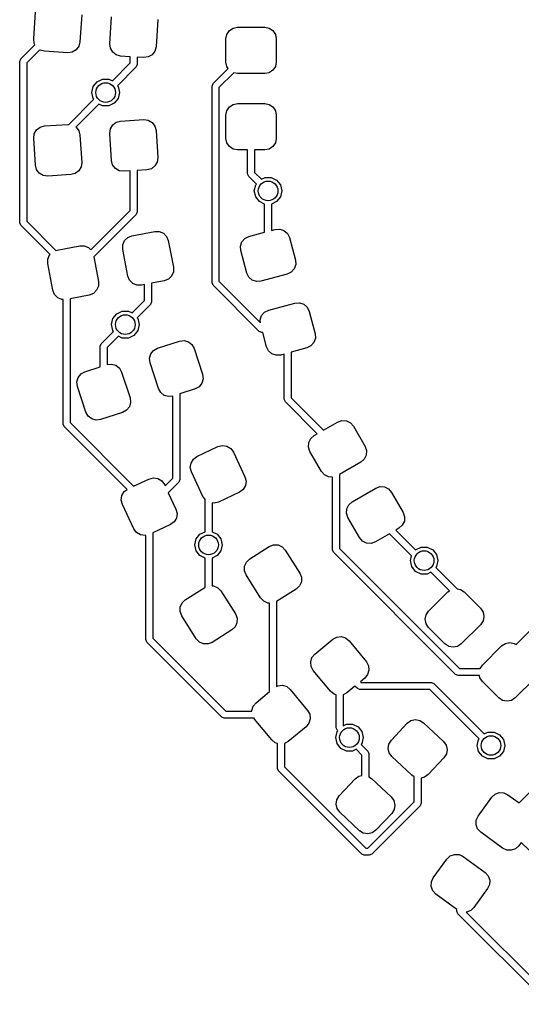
# Model space of a CAD drawing. Extents: x -0.51 to 0.51, y -0.51 to 0.51.
# Tile 1 of 7: x -0.51 to -0.26, y -0.46 to 0.03. Entities that reach past the tile are written whole.
import ezdxf

# ---------------------------------------------------------------- set-up
doc = ezdxf.new("R2010")
doc.units = 0
doc.header["$MEASUREMENT"] = 0
doc.layers.add('BLACK', color=7, linetype='CONTINUOUS')

msp = doc.modelspace()

# ---------------------------------------------------------------- linework, layer by layer
at = {"layer": 'BLACK', "linetype": 'CONTINUOUS'}
for p, q in [((-0.50258, 0.02482), (-0.50173, 0.03837)), ((-0.47855, 0.03691), (-0.4794, 0.02336)), ((-0.46447, 0.02242), (-0.46362, 0.03597)), ((-0.44043, 0.03451), (-0.44129, 0.02096)), ((-0.4046, 0.02901), (-0.40271, 0.03027)), ((-0.40271, 0.03027), (-0.40049, 0.03071)), ((-0.40049, 0.03071), (-0.38691, 0.03071)), ((-0.38691, 0.03071), (-0.38469, 0.03027)), ((-0.38469, 0.03027), (-0.3828, 0.02901)), ((-0.50228, 0.02257), (-0.50258, 0.02482)), ((-0.4063, 0.0249), (-0.40586, 0.02712)), ((-0.4063, 0.01329), (-0.4063, 0.0249)), ((-0.40586, 0.02712), (-0.4046, 0.02901)), ((-0.3828, 0.02901), (-0.38154, 0.02712)), ((-0.38154, 0.02712), (-0.3811, 0.0249)), ((-0.3811, 0.0249), (-0.3811, 0.01329)), ((-0.50907, 0.01483), (-0.50193, 0.02197)), ((-0.50193, 0.02197), (-0.50228, 0.02257)), ((-0.47998, 0.02117), (-0.48136, 0.01937)), ((-0.4794, 0.02336), (-0.47998, 0.02117)), ((-0.46417, 0.02017), (-0.46447, 0.02242)), ((-0.46303, 0.01821), (-0.46417, 0.02017)), ((-0.44129, 0.02096), (-0.44187, 0.01877)), ((-0.50958, 0.0136), (-0.50907, 0.01483)), ((-0.49956, 0.0194), (-0.50608, 0.01287)), ((-0.49934, 0.01924), (-0.49956, 0.0194)), ((-0.49715, 0.01865), (-0.49934, 0.01924)), ((-0.48556, 0.01793), (-0.49715, 0.01865)), ((-0.48331, 0.01823), (-0.48556, 0.01793)), ((-0.48136, 0.01937), (-0.48331, 0.01823)), ((-0.46123, 0.01684), (-0.46303, 0.01821)), ((-0.45904, 0.01626), (-0.46123, 0.01684)), ((-0.4542, 0.01595), (-0.45904, 0.01626)), ((-0.4542, 0.01284), (-0.4542, 0.01595)), ((-0.44745, 0.01553), (-0.4507, 0.01573)), ((-0.4507, 0.01573), (-0.4507, 0.01212)), ((-0.4452, 0.01583), (-0.44745, 0.01553)), ((-0.44324, 0.01697), (-0.4452, 0.01583)), ((-0.44187, 0.01877), (-0.44324, 0.01697)), ((-0.50958, -0.0671), (-0.50958, 0.0136)), ((-0.50608, 0.01287), (-0.50608, -0.06638)), ((-0.46317, 0.00387), (-0.4542, 0.01284)), ((-0.45121, 0.01088), (-0.46066, 0.00143)), ((-0.4507, 0.01212), (-0.45121, 0.01088)), ((-0.41279, 0.00248), (-0.4052, 0.01007)), ((-0.40586, 0.01107), (-0.4063, 0.01329)), ((-0.4052, 0.01007), (-0.40586, 0.01107)), ((-0.38154, 0.01107), (-0.3828, 0.00918)), ((-0.3811, 0.01329), (-0.38154, 0.01107)), ((-0.40245, 0.00787), (-0.4098, 0.00052)), ((-0.40049, 0.00748), (-0.40245, 0.00787)), ((-0.38691, 0.00748), (-0.40049, 0.00748)), ((-0.38469, 0.00792), (-0.38691, 0.00748)), ((-0.3828, 0.00918), (-0.38469, 0.00792)), ((-0.47342, -0.00197), (-0.47274, 0.00102)), ((-0.47274, 0.00102), (-0.47083, 0.00342)), ((-0.47083, 0.00342), (-0.46807, 0.00475)), ((-0.46807, 0.00475), (-0.465, 0.00475)), ((-0.465, 0.00475), (-0.46317, 0.00387)), ((-0.46066, 0.00143), (-0.46033, 0.00102)), ((-0.46033, 0.00102), (-0.45965, -0.00197)), ((-0.4133, 0.00125), (-0.41279, 0.00248)), ((-0.4133, -0.09718), (-0.4133, 0.00125)), ((-0.4098, 0.00052), (-0.4098, -0.09645)), ((-0.47274, -0.00496), (-0.47342, -0.00197)), ((-0.45965, -0.00197), (-0.46033, -0.00496)), ((-0.48504, -0.018), (-0.47241, -0.00537)), ((-0.4699, -0.0078), (-0.48142, -0.01933)), ((-0.47241, -0.00537), (-0.47274, -0.00496)), ((-0.46807, -0.00869), (-0.4699, -0.0078)), ((-0.465, -0.00869), (-0.46807, -0.00869)), ((-0.46224, -0.00736), (-0.465, -0.00869)), ((-0.46033, -0.00496), (-0.46224, -0.00736)), ((-0.40586, -0.01107), (-0.4046, -0.00918)), ((-0.4046, -0.00918), (-0.40271, -0.00792)), ((-0.40271, -0.00792), (-0.40049, -0.00748)), ((-0.40049, -0.00748), (-0.38691, -0.00748)), ((-0.38691, -0.00748), (-0.38469, -0.00792)), ((-0.38469, -0.00792), (-0.3828, -0.00918)), ((-0.3828, -0.00918), (-0.38154, -0.01107)), ((-0.4063, -0.01329), (-0.40586, -0.01107)), ((-0.4063, -0.0249), (-0.4063, -0.01329)), ((-0.38154, -0.01107), (-0.3811, -0.01329)), ((-0.3811, -0.01329), (-0.3811, -0.0249)), ((-0.50114, -0.02061), (-0.49934, -0.01924)), ((-0.49934, -0.01924), (-0.49715, -0.01865)), ((-0.49715, -0.01865), (-0.48556, -0.01793)), ((-0.48556, -0.01793), (-0.48504, -0.018)), ((-0.48142, -0.01933), (-0.48136, -0.01937)), ((-0.48136, -0.01937), (-0.47998, -0.02117)), ((-0.46417, -0.02017), (-0.46303, -0.01821)), ((-0.46303, -0.01821), (-0.46123, -0.01684)), ((-0.46123, -0.01684), (-0.45904, -0.01626)), ((-0.45904, -0.01626), (-0.44745, -0.01553)), ((-0.44745, -0.01553), (-0.4452, -0.01583)), ((-0.4452, -0.01583), (-0.44324, -0.01697)), ((-0.44324, -0.01697), (-0.44187, -0.01877)), ((-0.44187, -0.01877), (-0.44129, -0.02096)), ((-0.50258, -0.02482), (-0.50228, -0.02257)), ((-0.50228, -0.02257), (-0.50114, -0.02061)), ((-0.47998, -0.02117), (-0.4794, -0.02336)), ((-0.4794, -0.02336), (-0.47855, -0.03691)), ((-0.46447, -0.02242), (-0.46417, -0.02017)), ((-0.46362, -0.03597), (-0.46447, -0.02242)), ((-0.44129, -0.02096), (-0.44043, -0.03451)), ((-0.50173, -0.03837), (-0.50258, -0.02482)), ((-0.40586, -0.02712), (-0.4063, -0.0249)), ((-0.4046, -0.02901), (-0.40586, -0.02712)), ((-0.40271, -0.03027), (-0.4046, -0.02901)), ((-0.3828, -0.02901), (-0.38469, -0.03027)), ((-0.38154, -0.02712), (-0.3828, -0.02901)), ((-0.3811, -0.0249), (-0.38154, -0.02712)), ((-0.40049, -0.03071), (-0.40271, -0.03027)), ((-0.39545, -0.03071), (-0.40049, -0.03071)), ((-0.39545, -0.04271), (-0.39545, -0.03071)), ((-0.38691, -0.03071), (-0.39195, -0.03071)), ((-0.39195, -0.03071), (-0.39195, -0.04198)), ((-0.38469, -0.03027), (-0.38691, -0.03071)), ((-0.50115, -0.04056), (-0.50173, -0.03837)), ((-0.47885, -0.03916), (-0.47999, -0.04112)), ((-0.47855, -0.03691), (-0.47885, -0.03916)), ((-0.46304, -0.03816), (-0.46362, -0.03597)), ((-0.46166, -0.03996), (-0.46304, -0.03816)), ((-0.44187, -0.03872), (-0.44367, -0.04009)), ((-0.44074, -0.03676), (-0.44187, -0.03872)), ((-0.44043, -0.03451), (-0.44074, -0.03676)), ((-0.49978, -0.04236), (-0.50115, -0.04056)), ((-0.49782, -0.0435), (-0.49978, -0.04236)), ((-0.49557, -0.0438), (-0.49782, -0.0435)), ((-0.48398, -0.04307), (-0.49557, -0.0438)), ((-0.48179, -0.04249), (-0.48398, -0.04307)), ((-0.47999, -0.04112), (-0.48179, -0.04249)), ((-0.4597, -0.0411), (-0.46166, -0.03996)), ((-0.45746, -0.0414), (-0.4597, -0.0411)), ((-0.4542, -0.0412), (-0.45746, -0.0414)), ((-0.4542, -0.061), (-0.4542, -0.0412)), ((-0.44587, -0.04067), (-0.4507, -0.04098)), ((-0.4507, -0.04098), (-0.4507, -0.06173)), ((-0.44367, -0.04009), (-0.44587, -0.04067)), ((-0.39494, -0.04395), (-0.39545, -0.04271)), ((-0.3911, -0.04778), (-0.39494, -0.04395)), ((-0.39195, -0.04198), (-0.38859, -0.04534)), ((-0.39212, -0.05118), (-0.39143, -0.04819)), ((-0.39143, -0.04819), (-0.3911, -0.04778)), ((-0.38859, -0.04534), (-0.38676, -0.04446)), ((-0.38676, -0.04446), (-0.3837, -0.04446)), ((-0.3837, -0.04446), (-0.38093, -0.04579)), ((-0.38093, -0.04579), (-0.37902, -0.04819)), ((-0.37902, -0.04819), (-0.37834, -0.05118)), ((-0.39143, -0.05417), (-0.39212, -0.05118)), ((-0.38952, -0.05657), (-0.39143, -0.05417)), ((-0.37902, -0.05417), (-0.38093, -0.05657)), ((-0.37834, -0.05118), (-0.37902, -0.05417)), ((-0.38698, -0.05779), (-0.38952, -0.05657)), ((-0.38698, -0.0719), (-0.38698, -0.05779)), ((-0.38093, -0.05657), (-0.38348, -0.05779)), ((-0.38348, -0.05779), (-0.38348, -0.07096)), ((-0.47395, -0.08075), (-0.4542, -0.061)), ((-0.45121, -0.06296), (-0.4725, -0.08425)), ((-0.4507, -0.06173), (-0.45121, -0.06296)), ((-0.50907, -0.06834), (-0.50958, -0.0671)), ((-0.49438, -0.08303), (-0.50907, -0.06834)), ((-0.50608, -0.06638), (-0.49143, -0.08103)), ((-0.45548, -0.07451), (-0.45338, -0.07366)), ((-0.45338, -0.07366), (-0.44197, -0.07149)), ((-0.44197, -0.07149), (-0.43971, -0.0715)), ((-0.43971, -0.0715), (-0.43762, -0.07239)), ((-0.43762, -0.07239), (-0.43603, -0.074)), ((-0.39479, -0.07399), (-0.38698, -0.0719)), ((-0.38348, -0.07096), (-0.38167, -0.07048)), ((-0.38167, -0.07048), (-0.37941, -0.07033)), ((-0.37941, -0.07033), (-0.37727, -0.07106)), ((-0.37727, -0.07106), (-0.37556, -0.07255)), ((-0.37556, -0.07255), (-0.37456, -0.07458)), ((-0.49089, -0.08082), (-0.47948, -0.07864)), ((-0.47948, -0.07864), (-0.47722, -0.07866)), ((-0.47722, -0.07866), (-0.47513, -0.07954)), ((-0.458, -0.08045), (-0.45798, -0.07819)), ((-0.45798, -0.07819), (-0.4571, -0.0761)), ((-0.4571, -0.0761), (-0.45548, -0.07451)), ((-0.43603, -0.074), (-0.43518, -0.0761)), ((-0.43518, -0.0761), (-0.43263, -0.08944)), ((-0.39905, -0.07884), (-0.39832, -0.0767)), ((-0.39832, -0.0767), (-0.39683, -0.07499)), ((-0.39683, -0.07499), (-0.39479, -0.07399)), ((-0.37456, -0.07458), (-0.37156, -0.0858)), ((-0.49549, -0.08534), (-0.49461, -0.08326)), ((-0.49461, -0.08326), (-0.49438, -0.08303)), ((-0.49143, -0.08103), (-0.49089, -0.08082)), ((-0.47513, -0.07954), (-0.47395, -0.08075)), ((-0.45545, -0.0938), (-0.458, -0.08045)), ((-0.3989, -0.0811), (-0.39905, -0.07884)), ((-0.39589, -0.09232), (-0.3989, -0.0811)), ((-0.49551, -0.08761), (-0.49549, -0.08534)), ((-0.49296, -0.10095), (-0.49551, -0.08761)), ((-0.4725, -0.08425), (-0.47015, -0.0966)), ((-0.37141, -0.08806), (-0.37214, -0.09021)), ((-0.37156, -0.0858), (-0.37141, -0.08806)), ((-0.43265, -0.09171), (-0.43354, -0.0938)), ((-0.43263, -0.08944), (-0.43265, -0.09171)), ((-0.39489, -0.09436), (-0.39589, -0.09232)), ((-0.37566, -0.09291), (-0.38878, -0.09643)), ((-0.37363, -0.09191), (-0.37566, -0.09291)), ((-0.37214, -0.09021), (-0.37363, -0.09191)), ((-0.47015, -0.0966), (-0.47017, -0.09887)), ((-0.4546, -0.0959), (-0.45545, -0.0938)), ((-0.45301, -0.09751), (-0.4546, -0.0959)), ((-0.45093, -0.09839), (-0.45301, -0.09751)), ((-0.44866, -0.09841), (-0.45093, -0.09839)), ((-0.44707, -0.09811), (-0.44866, -0.09841)), ((-0.44707, -0.10601), (-0.44707, -0.09811)), ((-0.43725, -0.09624), (-0.44357, -0.09744)), ((-0.44357, -0.09744), (-0.44357, -0.10673)), ((-0.43515, -0.09539), (-0.43725, -0.09624)), ((-0.43354, -0.0938), (-0.43515, -0.09539)), ((-0.41279, -0.09842), (-0.4133, -0.09718)), ((-0.38962, -0.12158), (-0.41279, -0.09842)), ((-0.4098, -0.09645), (-0.38907, -0.11718)), ((-0.39319, -0.09585), (-0.39489, -0.09436)), ((-0.39104, -0.09658), (-0.39319, -0.09585)), ((-0.38878, -0.09643), (-0.39104, -0.09658)), ((-0.49211, -0.10305), (-0.49296, -0.10095)), ((-0.49052, -0.10467), (-0.49211, -0.10305)), ((-0.47476, -0.10339), (-0.48439, -0.10523)), ((-0.47266, -0.10254), (-0.47476, -0.10339)), ((-0.47105, -0.10095), (-0.47266, -0.10254)), ((-0.47017, -0.09887), (-0.47105, -0.10095)), ((-0.48844, -0.10555), (-0.49052, -0.10467)), ((-0.48789, -0.10555), (-0.48844, -0.10555)), ((-0.48789, -0.1679), (-0.48789, -0.10555)), ((-0.48439, -0.10523), (-0.48439, -0.16718)), ((-0.45333, -0.11227), (-0.44707, -0.10601)), ((-0.44408, -0.10797), (-0.45082, -0.11471)), ((-0.44357, -0.10673), (-0.44408, -0.10797)), ((-0.38491, -0.11088), (-0.37179, -0.10737)), ((-0.37179, -0.10737), (-0.36953, -0.10722)), ((-0.36953, -0.10722), (-0.36738, -0.10794)), ((-0.36738, -0.10794), (-0.36568, -0.10944)), ((-0.4629, -0.11512), (-0.46099, -0.11272)), ((-0.46099, -0.11272), (-0.45823, -0.11139)), ((-0.45823, -0.11139), (-0.45516, -0.11139)), ((-0.45516, -0.11139), (-0.45333, -0.11227)), ((-0.38844, -0.11359), (-0.38694, -0.11188)), ((-0.38694, -0.11188), (-0.38491, -0.11088)), ((-0.36568, -0.10944), (-0.36468, -0.11147)), ((-0.36468, -0.11147), (-0.36167, -0.12269)), ((-0.46358, -0.11811), (-0.4629, -0.11512)), ((-0.4629, -0.1211), (-0.46358, -0.11811)), ((-0.45082, -0.11471), (-0.45049, -0.11512)), ((-0.45049, -0.11512), (-0.4498, -0.11811)), ((-0.4498, -0.11811), (-0.45049, -0.1211)), ((-0.38916, -0.11573), (-0.38844, -0.11359)), ((-0.38907, -0.11718), (-0.38916, -0.11573)), ((-0.46871, -0.12766), (-0.46257, -0.12151)), ((-0.46257, -0.12151), (-0.4629, -0.1211)), ((-0.45049, -0.1211), (-0.4524, -0.1235)), ((-0.38839, -0.12209), (-0.38962, -0.12158)), ((-0.38792, -0.12209), (-0.38839, -0.12209)), ((-0.38601, -0.12921), (-0.38792, -0.12209)), ((-0.36167, -0.12269), (-0.36152, -0.12495)), ((-0.46923, -0.1289), (-0.46871, -0.12766)), ((-0.46005, -0.12395), (-0.46573, -0.12962)), ((-0.45823, -0.12483), (-0.46005, -0.12395)), ((-0.45516, -0.12483), (-0.45823, -0.12483)), ((-0.4524, -0.1235), (-0.45516, -0.12483)), ((-0.44057, -0.1299), (-0.42953, -0.12632)), ((-0.42953, -0.12632), (-0.42728, -0.12605)), ((-0.42728, -0.12605), (-0.4251, -0.12666)), ((-0.4251, -0.12666), (-0.42332, -0.12807)), ((-0.42332, -0.12807), (-0.42221, -0.13004)), ((-0.36225, -0.1271), (-0.36375, -0.1288)), ((-0.36152, -0.12495), (-0.36225, -0.1271)), ((-0.46923, -0.13922), (-0.46923, -0.1289)), ((-0.46573, -0.12962), (-0.46573, -0.1381)), ((-0.44457, -0.13497), (-0.44395, -0.13279)), ((-0.44395, -0.13279), (-0.44255, -0.13101)), ((-0.44255, -0.13101), (-0.44057, -0.1299)), ((-0.42221, -0.13004), (-0.41801, -0.14296)), ((-0.38501, -0.13124), (-0.38601, -0.12921)), ((-0.3833, -0.13274), (-0.38501, -0.13124)), ((-0.38116, -0.13347), (-0.3833, -0.13274)), ((-0.37709, -0.13283), (-0.3789, -0.13332)), ((-0.37709, -0.15547), (-0.37709, -0.13283)), ((-0.36578, -0.1298), (-0.37359, -0.1319)), ((-0.37359, -0.1319), (-0.37359, -0.15475)), ((-0.36375, -0.1288), (-0.36578, -0.1298)), ((-0.46573, -0.1381), (-0.4636, -0.13785)), ((-0.4636, -0.13785), (-0.46142, -0.13847)), ((-0.4443, -0.13722), (-0.44457, -0.13497)), ((-0.44011, -0.15014), (-0.4443, -0.13722)), ((-0.3789, -0.13332), (-0.38116, -0.13347)), ((-0.48027, -0.14459), (-0.47887, -0.14281)), ((-0.47887, -0.14281), (-0.47689, -0.1417)), ((-0.47689, -0.1417), (-0.46923, -0.13922)), ((-0.46142, -0.13847), (-0.45964, -0.13987)), ((-0.45964, -0.13987), (-0.45853, -0.14184)), ((-0.45853, -0.14184), (-0.45433, -0.15476)), ((-0.48089, -0.14677), (-0.48027, -0.14459)), ((-0.48062, -0.14902), (-0.48089, -0.14677)), ((-0.41836, -0.14739), (-0.41976, -0.14917)), ((-0.41775, -0.14521), (-0.41836, -0.14739)), ((-0.41801, -0.14296), (-0.41775, -0.14521)), ((-0.47642, -0.16194), (-0.48062, -0.14902)), ((-0.439, -0.15212), (-0.44011, -0.15014)), ((-0.43722, -0.15352), (-0.439, -0.15212)), ((-0.42174, -0.15028), (-0.42941, -0.15277)), ((-0.41976, -0.14917), (-0.42174, -0.15028)), ((-0.45407, -0.15701), (-0.45468, -0.15919)), ((-0.45433, -0.15476), (-0.45407, -0.15701)), ((-0.43504, -0.15413), (-0.43722, -0.15352)), ((-0.43291, -0.15388), (-0.43504, -0.15413)), ((-0.43291, -0.19496), (-0.43291, -0.15388)), ((-0.42941, -0.15277), (-0.42941, -0.19569)), ((-0.37658, -0.15671), (-0.37709, -0.15547)), ((-0.36057, -0.17272), (-0.37658, -0.15671)), ((-0.37359, -0.15475), (-0.35744, -0.17091)), ((-0.47532, -0.16392), (-0.47642, -0.16194)), ((-0.45806, -0.16208), (-0.46911, -0.16567)), ((-0.45609, -0.16097), (-0.45806, -0.16208)), ((-0.45468, -0.15919), (-0.45609, -0.16097)), ((-0.48439, -0.16718), (-0.45254, -0.19903)), ((-0.47354, -0.16532), (-0.47532, -0.16392)), ((-0.47136, -0.16593), (-0.47354, -0.16532)), ((-0.46911, -0.16567), (-0.47136, -0.16593)), ((-0.35744, -0.17091), (-0.35043, -0.16686)), ((-0.35043, -0.16686), (-0.34828, -0.16613)), ((-0.34828, -0.16613), (-0.34602, -0.16628)), ((-0.34602, -0.16628), (-0.34399, -0.16728)), ((-0.34399, -0.16728), (-0.34249, -0.16899)), ((-0.48738, -0.16914), (-0.48789, -0.1679)), ((-0.45582, -0.20069), (-0.48738, -0.16914)), ((-0.34249, -0.16899), (-0.33669, -0.17904)), ((-0.36505, -0.17944), (-0.3649, -0.17718)), ((-0.3649, -0.17718), (-0.36389, -0.17515)), ((-0.36389, -0.17515), (-0.36219, -0.17365)), ((-0.36219, -0.17365), (-0.36057, -0.17272)), ((-0.42082, -0.1841), (-0.41031, -0.17915)), ((-0.41031, -0.17915), (-0.40811, -0.17861)), ((-0.40811, -0.17861), (-0.40587, -0.17894)), ((-0.40587, -0.17894), (-0.40393, -0.18011)), ((-0.40393, -0.18011), (-0.40258, -0.18194)), ((-0.40258, -0.18194), (-0.3968, -0.19423)), ((-0.36432, -0.18158), (-0.36505, -0.17944)), ((-0.35851, -0.19164), (-0.36432, -0.18158)), ((-0.33669, -0.17904), (-0.33596, -0.18119)), ((-0.33596, -0.18119), (-0.33611, -0.18345)), ((-0.42381, -0.18739), (-0.42264, -0.18544)), ((-0.42264, -0.18544), (-0.42082, -0.1841)), ((-0.33881, -0.18698), (-0.34945, -0.19312)), ((-0.33711, -0.18548), (-0.33881, -0.18698)), ((-0.33611, -0.18345), (-0.33711, -0.18548)), ((-0.42415, -0.18963), (-0.42381, -0.18739)), ((-0.4236, -0.19183), (-0.42415, -0.18963)), ((-0.41782, -0.20412), (-0.4236, -0.19183)), ((-0.35702, -0.19335), (-0.35851, -0.19164)), ((-0.45254, -0.19903), (-0.44486, -0.19541)), ((-0.44486, -0.19541), (-0.44266, -0.19487)), ((-0.44266, -0.19487), (-0.44043, -0.1952)), ((-0.44043, -0.1952), (-0.43848, -0.19637)), ((-0.43848, -0.19637), (-0.43714, -0.1982)), ((-0.43682, -0.19887), (-0.43291, -0.19496)), ((-0.42992, -0.19693), (-0.43523, -0.20224)), ((-0.42941, -0.19569), (-0.42992, -0.19693)), ((-0.3968, -0.19423), (-0.39625, -0.19642)), ((-0.39625, -0.19642), (-0.39659, -0.19867)), ((-0.35498, -0.19435), (-0.35702, -0.19335)), ((-0.35295, -0.19448), (-0.35498, -0.19435)), ((-0.35295, -0.23082), (-0.35295, -0.19448)), ((-0.34945, -0.19312), (-0.34945, -0.23009)), ((-0.45836, -0.20365), (-0.4572, -0.2017)), ((-0.4572, -0.2017), (-0.45582, -0.20069)), ((-0.43714, -0.1982), (-0.43682, -0.19887)), ((-0.39958, -0.20195), (-0.41009, -0.2069)), ((-0.39776, -0.20061), (-0.39958, -0.20195)), ((-0.39659, -0.19867), (-0.39776, -0.20061)), ((-0.3431, -0.20672), (-0.33133, -0.19993)), ((-0.33133, -0.19993), (-0.32919, -0.1992)), ((-0.32919, -0.1992), (-0.32693, -0.19935)), ((-0.32693, -0.19935), (-0.32489, -0.20036)), ((-0.32489, -0.20036), (-0.3234, -0.20206)), ((-0.4587, -0.20589), (-0.45836, -0.20365)), ((-0.45815, -0.20809), (-0.4587, -0.20589)), ((-0.43523, -0.20224), (-0.43135, -0.21049)), ((-0.41677, -0.20554), (-0.41782, -0.20412)), ((-0.41677, -0.22173), (-0.41677, -0.20554)), ((-0.41009, -0.2069), (-0.41229, -0.20744)), ((-0.3448, -0.20822), (-0.3431, -0.20672)), ((-0.3234, -0.20206), (-0.31759, -0.21212)), ((-0.45237, -0.22038), (-0.45815, -0.20809)), ((-0.43135, -0.21049), (-0.43081, -0.21268)), ((-0.41229, -0.20744), (-0.41327, -0.2073)), ((-0.41327, -0.2073), (-0.41327, -0.22173)), ((-0.34595, -0.21251), (-0.3458, -0.21025)), ((-0.3458, -0.21025), (-0.3448, -0.20822)), ((-0.43115, -0.21493), (-0.43231, -0.21687)), ((-0.43081, -0.21268), (-0.43115, -0.21493)), ((-0.34522, -0.21466), (-0.34595, -0.21251)), ((-0.33942, -0.22471), (-0.34522, -0.21466)), ((-0.31701, -0.21652), (-0.31802, -0.21855)), ((-0.31759, -0.21212), (-0.31687, -0.21426)), ((-0.31687, -0.21426), (-0.31701, -0.21652)), ((-0.45103, -0.2222), (-0.45237, -0.22038)), ((-0.43414, -0.21821), (-0.443, -0.22239)), ((-0.43231, -0.21687), (-0.43414, -0.21821)), ((-0.31972, -0.22005), (-0.32134, -0.22098)), ((-0.32134, -0.22098), (-0.31143, -0.23089)), ((-0.31802, -0.21855), (-0.31972, -0.22005)), ((-0.44908, -0.22337), (-0.45103, -0.2222)), ((-0.44684, -0.2237), (-0.44908, -0.22337)), ((-0.4465, -0.22362), (-0.44684, -0.2237)), ((-0.4465, -0.27572), (-0.4465, -0.22362)), ((-0.443, -0.22239), (-0.443, -0.27499)), ((-0.42191, -0.22835), (-0.42123, -0.22536)), ((-0.42123, -0.22536), (-0.41931, -0.22296)), ((-0.41931, -0.22296), (-0.41677, -0.22173)), ((-0.41327, -0.22173), (-0.41072, -0.22296)), ((-0.41072, -0.22296), (-0.40881, -0.22536)), ((-0.40881, -0.22536), (-0.40813, -0.22835)), ((-0.33792, -0.22642), (-0.33942, -0.22471)), ((-0.33589, -0.22742), (-0.33792, -0.22642)), ((-0.32447, -0.22279), (-0.33148, -0.22684)), ((-0.31343, -0.23384), (-0.32447, -0.22279)), ((-0.42123, -0.23134), (-0.42191, -0.22835)), ((-0.41931, -0.23373), (-0.42123, -0.23134)), ((-0.40881, -0.23134), (-0.41072, -0.23373)), ((-0.40813, -0.22835), (-0.40881, -0.23134)), ((-0.39443, -0.23539), (-0.38462, -0.22917)), ((-0.38462, -0.22917), (-0.38251, -0.22835)), ((-0.38251, -0.22835), (-0.38024, -0.2284)), ((-0.38024, -0.2284), (-0.37817, -0.22932)), ((-0.37817, -0.22932), (-0.37661, -0.23096)), ((-0.37661, -0.23096), (-0.36933, -0.24243)), ((-0.35244, -0.23206), (-0.35295, -0.23082)), ((-0.34945, -0.23009), (-0.2894, -0.29014)), ((-0.33363, -0.22757), (-0.33589, -0.22742)), ((-0.33148, -0.22684), (-0.33363, -0.22757)), ((-0.31143, -0.23089), (-0.31138, -0.23083)), ((-0.31138, -0.23083), (-0.30862, -0.2295)), ((-0.30862, -0.2295), (-0.30555, -0.2295)), ((-0.30555, -0.2295), (-0.30279, -0.23083)), ((-0.30279, -0.23083), (-0.30088, -0.23323)), ((-0.41677, -0.23496), (-0.41931, -0.23373)), ((-0.41677, -0.24959), (-0.41677, -0.23496)), ((-0.41072, -0.23373), (-0.41327, -0.23496)), ((-0.41327, -0.23496), (-0.41327, -0.24885)), ((-0.39607, -0.23695), (-0.39443, -0.23539)), ((-0.29137, -0.29313), (-0.35244, -0.23206)), ((-0.31398, -0.23622), (-0.31343, -0.23384)), ((-0.31329, -0.23921), (-0.31398, -0.23622)), ((-0.30088, -0.23323), (-0.3002, -0.23622)), ((-0.3002, -0.23622), (-0.30088, -0.23921)), ((-0.39704, -0.24129), (-0.39698, -0.23903)), ((-0.39622, -0.2434), (-0.39704, -0.24129)), ((-0.39698, -0.23903), (-0.39607, -0.23695)), ((-0.31138, -0.24161), (-0.31329, -0.23921)), ((-0.30088, -0.23921), (-0.30121, -0.23962)), ((-0.30121, -0.23962), (-0.29065, -0.25018)), ((-0.38894, -0.25487), (-0.39622, -0.2434)), ((-0.36933, -0.24243), (-0.36851, -0.24454)), ((-0.36851, -0.24454), (-0.36856, -0.2468)), ((-0.30862, -0.24294), (-0.31138, -0.24161)), ((-0.30555, -0.24294), (-0.30862, -0.24294)), ((-0.30373, -0.24206), (-0.30555, -0.24294)), ((-0.29447, -0.25132), (-0.30373, -0.24206)), ((-0.42667, -0.25585), (-0.41686, -0.24963)), ((-0.41686, -0.24963), (-0.41677, -0.24959)), ((-0.41327, -0.24885), (-0.41249, -0.24887)), ((-0.41249, -0.24887), (-0.41041, -0.24978)), ((-0.41041, -0.24978), (-0.40885, -0.25142)), ((-0.37112, -0.25044), (-0.38093, -0.25666)), ((-0.36948, -0.24888), (-0.37112, -0.25044)), ((-0.36856, -0.2468), (-0.36948, -0.24888)), ((-0.29065, -0.25018), (-0.29061, -0.25029)), ((-0.29061, -0.25029), (-0.28897, -0.25061)), ((-0.28897, -0.25061), (-0.28709, -0.25187)), ((-0.42831, -0.25742), (-0.42667, -0.25585)), ((-0.40885, -0.25142), (-0.40157, -0.26289)), ((-0.38738, -0.25651), (-0.38894, -0.25487)), ((-0.3049, -0.26148), (-0.2953, -0.25187)), ((-0.2953, -0.25187), (-0.29447, -0.25132)), ((-0.28709, -0.25187), (-0.27888, -0.26008)), ((-0.42928, -0.26175), (-0.42923, -0.25949)), ((-0.42923, -0.25949), (-0.42831, -0.25742)), ((-0.3853, -0.25743), (-0.38738, -0.25651)), ((-0.38452, -0.25745), (-0.3853, -0.25743)), ((-0.38452, -0.30175), (-0.38452, -0.25745)), ((-0.38093, -0.25666), (-0.38102, -0.2567)), ((-0.38102, -0.2567), (-0.38102, -0.29922)), ((-0.27888, -0.26008), (-0.27762, -0.26197)), ((-0.42846, -0.26387), (-0.42928, -0.26175)), ((-0.42118, -0.27533), (-0.42846, -0.26387)), ((-0.40157, -0.26289), (-0.40075, -0.265)), ((-0.40075, -0.265), (-0.40081, -0.26727)), ((-0.30661, -0.26558), (-0.30616, -0.26336)), ((-0.30616, -0.26781), (-0.30661, -0.26558)), ((-0.30616, -0.26336), (-0.3049, -0.26148)), ((-0.27762, -0.26197), (-0.27718, -0.26419)), ((-0.27718, -0.26419), (-0.27762, -0.26641)), ((-0.40336, -0.2709), (-0.41317, -0.27713)), ((-0.40172, -0.26934), (-0.40336, -0.2709)), ((-0.40081, -0.26727), (-0.40172, -0.26934)), ((-0.3049, -0.26969), (-0.30616, -0.26781)), ((-0.29669, -0.2779), (-0.3049, -0.26969)), ((-0.27888, -0.2683), (-0.28848, -0.2779)), ((-0.27762, -0.26641), (-0.27888, -0.2683)), ((-0.26103, -0.27824), (-0.25194, -0.26915)), ((-0.44599, -0.27696), (-0.4465, -0.27572)), ((-0.443, -0.27499), (-0.40643, -0.31157)), ((-0.41962, -0.27698), (-0.42118, -0.27533)), ((-0.36181, -0.28297), (-0.35287, -0.27557)), ((-0.35287, -0.27557), (-0.35087, -0.27449)), ((-0.35087, -0.27449), (-0.34862, -0.27426)), ((-0.34862, -0.27426), (-0.34645, -0.27491)), ((-0.34645, -0.27491), (-0.34469, -0.27634)), ((-0.40839, -0.31455), (-0.44599, -0.27696)), ((-0.41755, -0.27789), (-0.41962, -0.27698)), ((-0.41528, -0.27794), (-0.41755, -0.27789)), ((-0.41317, -0.27713), (-0.41528, -0.27794)), ((-0.34469, -0.27634), (-0.33603, -0.2868)), ((-0.29481, -0.27916), (-0.29669, -0.2779)), ((-0.29259, -0.2796), (-0.29481, -0.27916)), ((-0.29036, -0.27916), (-0.29259, -0.2796)), ((-0.28848, -0.2779), (-0.29036, -0.27916)), ((-0.2779, -0.28848), (-0.2683, -0.27888)), ((-0.2683, -0.27888), (-0.26641, -0.27762)), ((-0.26641, -0.27762), (-0.26419, -0.27718)), ((-0.26419, -0.27718), (-0.26197, -0.27762)), ((-0.26197, -0.27762), (-0.26103, -0.27824)), ((-0.36389, -0.2869), (-0.36324, -0.28473)), ((-0.36324, -0.28473), (-0.36181, -0.28297)), ((-0.36366, -0.28915), (-0.36389, -0.2869)), ((-0.36259, -0.29114), (-0.36366, -0.28915)), ((-0.33603, -0.2868), (-0.33496, -0.2888)), ((-0.33496, -0.2888), (-0.33472, -0.29105)), ((-0.2894, -0.29014), (-0.27901, -0.29014)), ((-0.27901, -0.29014), (-0.2779, -0.28848)), ((-0.35393, -0.30161), (-0.36259, -0.29114)), ((-0.3368, -0.29498), (-0.33901, -0.2968)), ((-0.33537, -0.29322), (-0.3368, -0.29498)), ((-0.33472, -0.29105), (-0.33537, -0.29322)), ((-0.29013, -0.29364), (-0.29137, -0.29313)), ((-0.27939, -0.29364), (-0.29013, -0.29364)), ((-0.27916, -0.29481), (-0.27939, -0.29364)), ((-0.2779, -0.29669), (-0.27916, -0.29481)), ((-0.25187, -0.2953), (-0.26148, -0.3049)), ((-0.38102, -0.29922), (-0.3803, -0.29883)), ((-0.3803, -0.29883), (-0.37804, -0.2986)), ((-0.37804, -0.2986), (-0.37587, -0.29925)), ((-0.37587, -0.29925), (-0.37411, -0.30068)), ((-0.34172, -0.29904), (-0.34575, -0.30238)), ((-0.34063, -0.30013), (-0.34172, -0.29904)), ((-0.33939, -0.30064), (-0.34063, -0.30013)), ((-0.33901, -0.2968), (-0.33867, -0.29714)), ((-0.33867, -0.29714), (-0.30347, -0.29714)), ((-0.30347, -0.29714), (-0.30223, -0.29765)), ((-0.30223, -0.29765), (-0.27698, -0.3229)), ((-0.26969, -0.3049), (-0.2779, -0.29669)), ((-0.39124, -0.30731), (-0.38452, -0.30175)), ((-0.37411, -0.30068), (-0.36546, -0.31115)), ((-0.35217, -0.30304), (-0.35393, -0.30161)), ((-0.35106, -0.30337), (-0.35217, -0.30304)), ((-0.35106, -0.31998), (-0.35106, -0.30337)), ((-0.34575, -0.30238), (-0.34756, -0.30336)), ((-0.34756, -0.30336), (-0.34756, -0.31883)), ((-0.3042, -0.30064), (-0.33939, -0.30064)), ((-0.2795, -0.32534), (-0.3042, -0.30064)), ((-0.26781, -0.30616), (-0.26969, -0.3049)), ((-0.26148, -0.3049), (-0.26336, -0.30616)), ((-0.39332, -0.31124), (-0.39267, -0.30907)), ((-0.39267, -0.30907), (-0.39124, -0.30731)), ((-0.26558, -0.30661), (-0.26781, -0.30616)), ((-0.26336, -0.30616), (-0.26558, -0.30661)), ((-0.40716, -0.31507), (-0.40839, -0.31455)), ((-0.39224, -0.31507), (-0.40716, -0.31507)), ((-0.40643, -0.31157), (-0.39329, -0.31157)), ((-0.39329, -0.31157), (-0.39332, -0.31124)), ((-0.39201, -0.31549), (-0.39224, -0.31507)), ((-0.36546, -0.31115), (-0.36438, -0.31314)), ((-0.36438, -0.31314), (-0.36415, -0.31539)), ((-0.38335, -0.32595), (-0.39201, -0.31549)), ((-0.36623, -0.31932), (-0.37518, -0.32672)), ((-0.3648, -0.31756), (-0.36623, -0.31932)), ((-0.36415, -0.31539), (-0.3648, -0.31756)), ((-0.35055, -0.32122), (-0.35106, -0.31998)), ((-0.34756, -0.31883), (-0.34602, -0.31809)), ((-0.34602, -0.31809), (-0.34296, -0.31809)), ((-0.34296, -0.31809), (-0.34019, -0.31942)), ((-0.34019, -0.31942), (-0.33828, -0.32181)), ((-0.3235, -0.32608), (-0.31555, -0.31762)), ((-0.31555, -0.31762), (-0.3137, -0.3163)), ((-0.3137, -0.3163), (-0.3115, -0.31579)), ((-0.3115, -0.31579), (-0.30926, -0.31616)), ((-0.30926, -0.31616), (-0.30734, -0.31736)), ((-0.30734, -0.31736), (-0.29744, -0.32666)), ((-0.35138, -0.3248), (-0.3507, -0.32181)), ((-0.3507, -0.32779), (-0.35138, -0.3248)), ((-0.3507, -0.32181), (-0.35037, -0.3214)), ((-0.35037, -0.3214), (-0.35055, -0.32122)), ((-0.33828, -0.32181), (-0.3376, -0.3248)), ((-0.3376, -0.3248), (-0.33828, -0.32779)), ((-0.27698, -0.3229), (-0.27515, -0.32202)), ((-0.27515, -0.32202), (-0.27209, -0.32202)), ((-0.27209, -0.32202), (-0.26933, -0.32335)), ((-0.26933, -0.32335), (-0.26742, -0.32575)), ((-0.3816, -0.32738), (-0.38335, -0.32595)), ((-0.38049, -0.32772), (-0.3816, -0.32738)), ((-0.38049, -0.3402), (-0.38049, -0.32772)), ((-0.37518, -0.32672), (-0.37699, -0.3277)), ((-0.37699, -0.3277), (-0.37699, -0.33948)), ((-0.34878, -0.33019), (-0.3507, -0.32779)), ((-0.33828, -0.32779), (-0.33861, -0.32821)), ((-0.33861, -0.32821), (-0.33524, -0.33158)), ((-0.32507, -0.33024), (-0.3247, -0.32801)), ((-0.3247, -0.32801), (-0.3235, -0.32608)), ((-0.29744, -0.32666), (-0.29612, -0.3285)), ((-0.29612, -0.3285), (-0.29561, -0.33071)), ((-0.28051, -0.32874), (-0.27983, -0.32575)), ((-0.27983, -0.33173), (-0.28051, -0.32874)), ((-0.27983, -0.32575), (-0.2795, -0.32534)), ((-0.26742, -0.32575), (-0.26673, -0.32874)), ((-0.26673, -0.32874), (-0.26742, -0.33173)), ((-0.34602, -0.33152), (-0.34878, -0.33019)), ((-0.34296, -0.33152), (-0.34602, -0.33152)), ((-0.34113, -0.33064), (-0.34296, -0.33152)), ((-0.33823, -0.33354), (-0.34113, -0.33064)), ((-0.33823, -0.34376), (-0.33823, -0.33354)), ((-0.33524, -0.33158), (-0.33473, -0.33281)), ((-0.33473, -0.33281), (-0.33473, -0.34442)), ((-0.32456, -0.33245), (-0.32507, -0.33024)), ((-0.32324, -0.33429), (-0.32456, -0.33245)), ((-0.31334, -0.34359), (-0.32324, -0.33429)), ((-0.29718, -0.33487), (-0.30513, -0.34333)), ((-0.29598, -0.33294), (-0.29718, -0.33487)), ((-0.29561, -0.33071), (-0.29598, -0.33294)), ((-0.27792, -0.33413), (-0.27983, -0.33173)), ((-0.27515, -0.33546), (-0.27792, -0.33413)), ((-0.26933, -0.33413), (-0.27209, -0.33546)), ((-0.26742, -0.33173), (-0.26933, -0.33413)), ((-0.37699, -0.33948), (-0.33632, -0.38014)), ((-0.27209, -0.33546), (-0.27515, -0.33546)), ((-0.37997, -0.34144), (-0.38049, -0.3402)), ((-0.33828, -0.38313), (-0.37997, -0.34144)), ((-0.34169, -0.34546), (-0.33984, -0.34414)), ((-0.33984, -0.34414), (-0.33823, -0.34376)), ((-0.33473, -0.34442), (-0.33348, -0.3452)), ((-0.31209, -0.34437), (-0.31334, -0.34359)), ((-0.31209, -0.35694), (-0.31209, -0.34437)), ((-0.30697, -0.34465), (-0.30859, -0.34502)), ((-0.30513, -0.34333), (-0.30697, -0.34465)), ((-0.25959, -0.35741), (-0.24667, -0.34449)), ((-0.34964, -0.35392), (-0.34169, -0.34546)), ((-0.33348, -0.3452), (-0.32358, -0.3545)), ((-0.30859, -0.34502), (-0.30859, -0.35766)), ((-0.35084, -0.35585), (-0.34964, -0.35392)), ((-0.32358, -0.3545), (-0.32226, -0.35634)), ((-0.28008, -0.36406), (-0.27325, -0.35466)), ((-0.27325, -0.35466), (-0.27159, -0.35312)), ((-0.27159, -0.35312), (-0.26946, -0.35234)), ((-0.26946, -0.35234), (-0.2672, -0.35243)), ((-0.2672, -0.35243), (-0.26514, -0.35338)), ((-0.26514, -0.35338), (-0.25959, -0.35741)), ((-0.35121, -0.35808), (-0.35084, -0.35585)), ((-0.3507, -0.36029), (-0.35121, -0.35808)), ((-0.33529, -0.38014), (-0.31209, -0.35694)), ((-0.3091, -0.3589), (-0.33333, -0.38313)), ((-0.32226, -0.35634), (-0.32175, -0.35855)), ((-0.32175, -0.35855), (-0.32212, -0.36078)), ((-0.30859, -0.35766), (-0.3091, -0.3589)), ((-0.34938, -0.36213), (-0.3507, -0.36029)), ((-0.33948, -0.37143), (-0.34938, -0.36213)), ((-0.32332, -0.3627), (-0.33127, -0.37117)), ((-0.32212, -0.36078), (-0.32332, -0.3627)), ((-0.28103, -0.36612), (-0.28008, -0.36406)), ((-0.28111, -0.36838), (-0.28103, -0.36612)), ((-0.28033, -0.3705), (-0.28111, -0.36838)), ((-0.33756, -0.37263), (-0.33948, -0.37143)), ((-0.33532, -0.373), (-0.33756, -0.37263)), ((-0.33311, -0.37249), (-0.33532, -0.373)), ((-0.33127, -0.37117), (-0.33311, -0.37249)), ((-0.27879, -0.37217), (-0.28033, -0.3705)), ((-0.2678, -0.38015), (-0.27879, -0.37217)), ((-0.25969, -0.37887), (-0.26136, -0.38041)), ((-0.25849, -0.37722), (-0.25969, -0.37887)), ((-0.25455, -0.38116), (-0.25849, -0.37722)), ((-0.33705, -0.38364), (-0.33828, -0.38313)), ((-0.33456, -0.38364), (-0.33705, -0.38364)), ((-0.33632, -0.38014), (-0.33529, -0.38014)), ((-0.33333, -0.38313), (-0.33456, -0.38364)), ((-0.2957, -0.38556), (-0.29403, -0.38402)), ((-0.29403, -0.38402), (-0.29191, -0.38323)), ((-0.29191, -0.38323), (-0.28964, -0.38332)), ((-0.28964, -0.38332), (-0.28758, -0.38427)), ((-0.28758, -0.38427), (-0.2766, -0.39226)), ((-0.26575, -0.3811), (-0.2678, -0.38015)), ((-0.26348, -0.38119), (-0.26575, -0.3811)), ((-0.26136, -0.38041), (-0.26348, -0.38119)), ((-0.30252, -0.39495), (-0.2957, -0.38556)), ((-0.2766, -0.39226), (-0.27506, -0.39392)), ((-0.27506, -0.39392), (-0.27427, -0.39605)), ((-0.30356, -0.39927), (-0.30347, -0.39701)), ((-0.30347, -0.39701), (-0.30252, -0.39495)), ((-0.27436, -0.39831), (-0.27531, -0.40037)), ((-0.27427, -0.39605), (-0.27436, -0.39831)), ((-0.30278, -0.4014), (-0.30356, -0.39927)), ((-0.30124, -0.40307), (-0.30278, -0.4014)), ((-0.29067, -0.41075), (-0.30124, -0.40307)), ((-0.27531, -0.40037), (-0.28214, -0.40976)), ((-0.29067, -0.41166), (-0.29067, -0.41075)), ((-0.29015, -0.4129), (-0.29067, -0.41166)), ((-0.2448, -0.45826), (-0.29015, -0.4129)), ((-0.28593, -0.41209), (-0.28602, -0.41208)), ((-0.28602, -0.41208), (-0.24284, -0.45527)), ((-0.2838, -0.4113), (-0.28593, -0.41209)), ((-0.28214, -0.40976), (-0.2838, -0.4113))]:
    msp.add_line(p, q, dxfattribs=at)
at = {"layer": 'BLACK'}
for centre in [(-0.46653, -0.00197), (-0.38523, -0.05118), (-0.45669, -0.11811), (-0.41502, -0.22835), (-0.30709, -0.23622), (-0.34449, -0.3248), (-0.27362, -0.32874)]:
    msp.add_circle(centre, 0.00492, dxfattribs=at)

doc.saveas('drawing.dxf')
